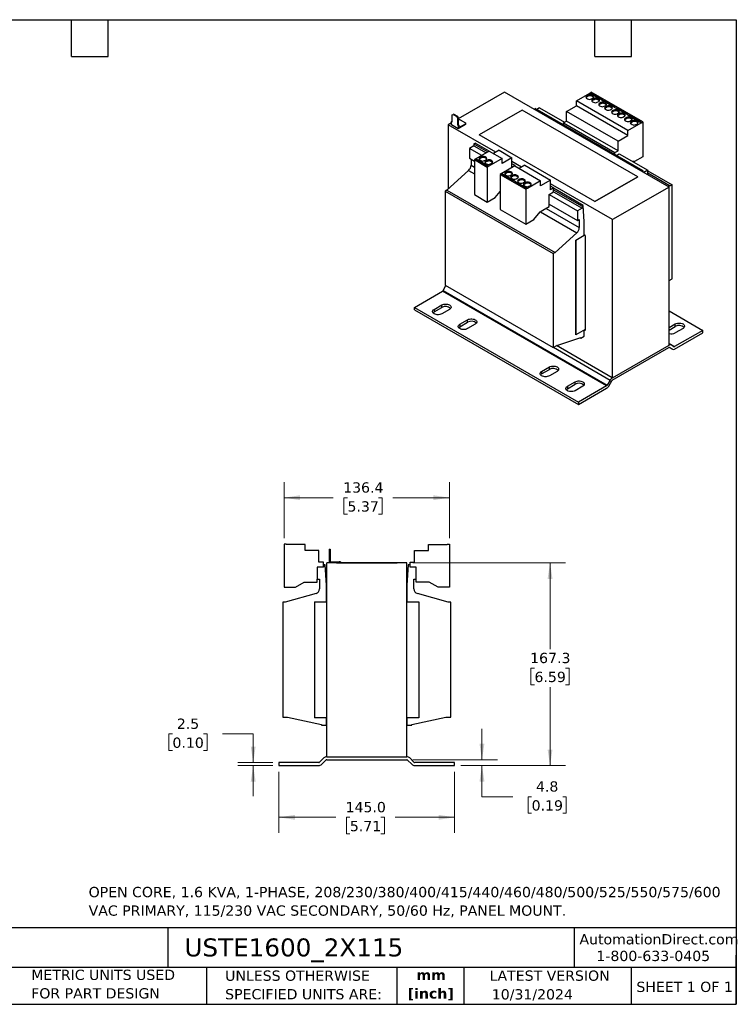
# Model space of a CAD drawing. Header units: millimetres. Extents: x 25 to 1092, y 25 to 838.
# Tile 2 of 2: x 501 to 1092, y 25 to 838. Entities that reach past the tile are written whole.
import ezdxf

# ---------------------------------------------------------------- set-up
doc = ezdxf.new("R2010")
doc.units = ezdxf.units.MM
doc.header["$LTSCALE"] = 4
doc.linetypes.add('SLD-Solid', pattern=[0])
doc.layers.add('TEXT', color=140, linetype='SLD-Solid', lineweight=25)
doc.styles.add('SLDTEXTSTYLE0', font='VERDANA.TTF')
doc.styles.add('SLDTEXTSTYLE1', font='VERDANAB.TTF')
doc.dimstyles.new('SLDDIMSTYLE0', dxfattribs={"dimtxt": 8.632031, "dimasz": 13.208, "dimexe": 0, "dimexo": 0.0625, "dimgap": 2.158008, "dimtad": 0, "dimtih": 1, "dimtoh": 1, "dimrnd": 1e-09, "dimzin": 12, "dimdsep": 46, "dimtxsty": 'SLDTEXTSTYLE0', "dimsah": 1, "dimcen": 0.09, "dimadec": 0, "dimazin": 3, "dimtfac": 1, "dimtofl": 0, "dimtmove": 0, "dimatfit": 3, "dimfxl": 0, "dimfrac": 2, "dimtolj": 1, "dimtzin": 12, "dimarcsym": 0})
doc.dimstyles.new('SLDDIMSTYLE1', dxfattribs={"dimtxt": 8.632031, "dimasz": 13.208, "dimexe": 0, "dimexo": 0.0625, "dimgap": 2.158008, "dimtad": 0, "dimtih": 1, "dimtoh": 1, "dimrnd": 1e-09, "dimzin": 12, "dimdsep": 46, "dimtxsty": 'SLDTEXTSTYLE0', "dimsah": 1, "dimcen": 0.09, "dimadec": 0, "dimazin": 3, "dimtfac": 1, "dimtmove": 0, "dimatfit": 0, "dimfxl": 0, "dimfrac": 2, "dimtolj": 1, "dimtzin": 12, "dimarcsym": 0})
doc.dimstyles.new('SLDDIMSTYLE2', dxfattribs={"dimtxt": 8.632031, "dimasz": 13.208, "dimexe": 0, "dimexo": 0.0625, "dimgap": 2.158008, "dimtad": 0, "dimtih": 1, "dimtoh": 1, "dimrnd": 1e-09, "dimzin": 4, "dimdsep": 46, "dimtxsty": 'SLDTEXTSTYLE0', "dimsah": 1, "dimcen": 0.09, "dimadec": 0, "dimazin": 1, "dimtfac": 1, "dimtofl": 0, "dimtmove": 0, "dimatfit": 3, "dimfxl": 0, "dimfrac": 2, "dimtolj": 1, "dimtzin": 12, "dimarcsym": 0})

# ---------------------------------------------------------------- blocks, each defined once
blk = doc.blocks.new('_D_2')
at = {"color": 7, "linetype": 'SLD-Solid', "lineweight": 0}
for p, q in [((626.96, 248.58), (624.06, 248.58)), ((624.06, 248.58), (624.06, 234.86)), ((652.61, 248.58), (655.51, 248.58)), ((655.51, 248.58), (655.51, 234.86)), ((668.18, 248.58), (693.58, 248.58)), ((693.58, 248.58), (693.58, 225)), ((624.06, 234.86), (626.96, 234.86)), ((655.51, 234.86), (652.61, 234.86)), ((709.69, 225), (680.88, 225)), ((709.69, 222.5), (680.88, 222.5)), ((693.58, 222.5), (693.58, 197.1))]:
    blk.add_line(p, q, dxfattribs=at)
at = {"color": 7, "linetype": 'SLD-Solid', "lineweight": 18}
for points in [[(693.58, 225), (695.61, 238.21), (691.55, 238.21)], [(693.58, 222.5), (691.55, 209.29), (695.61, 209.29)]]:
    blk.add_solid(points, dxfattribs=at)
at = {"color": 7, "linetype": 'SLD-Solid', "lineweight": 18, "char_height": 8.467, "attachment_point": 1, "style": 'SLDTEXTSTYLE0'}
for s, insert in [('2.5', (630.55, 261.27)), ('0.10', (626.96, 245.61))]:
    blk.add_mtext(s, dxfattribs=dict(at, insert=insert))
blk = doc.blocks.new('_D_3')
at = {"color": 7, "linetype": 'SLD-Solid', "lineweight": 0}
for p, q in [((714.77, 217.42), (714.77, 167.05)), ((859.77, 217.42), (859.77, 167.05)), ((714.77, 179.75), (761.67, 179.75)), ((773.37, 179.75), (770.47, 179.75)), ((770.47, 179.75), (770.47, 166.03)), ((799.02, 179.75), (801.92, 179.75)), ((801.92, 179.75), (801.92, 166.03)), ((859.77, 179.75), (810.72, 179.75)), ((770.47, 166.03), (773.37, 166.03)), ((801.92, 166.03), (799.02, 166.03))]:
    blk.add_line(p, q, dxfattribs=at)
at = {"color": 7, "linetype": 'SLD-Solid', "lineweight": 18}
for points in [[(714.77, 179.75), (727.98, 177.72), (727.98, 181.78)], [(859.77, 179.75), (846.56, 181.78), (846.56, 177.72)]]:
    blk.add_solid(points, dxfattribs=at)
at = {"color": 7, "linetype": 'SLD-Solid', "lineweight": 18, "char_height": 8.467, "attachment_point": 1, "style": 'SLDTEXTSTYLE0'}
for s, insert in [('145.0', (769.78, 192.43)), ('5.71', (773.37, 176.78))]:
    blk.add_mtext(s, dxfattribs=dict(at, insert=insert))
blk = doc.blocks.new('_D_4')
at = {"color": 7, "linetype": 'SLD-Solid', "lineweight": 0}
for p, q in [((882.34, 227.3), (882.34, 252.7)), ((825.35, 227.3), (895.04, 227.3)), ((864.85, 222.5), (895.04, 222.5)), ((882.34, 196.79), (882.34, 222.5)), ((907.74, 196.79), (882.34, 196.79)), ((923.31, 196.79), (920.41, 196.79)), ((920.41, 196.79), (920.41, 183.07)), ((948.96, 196.79), (951.86, 196.79)), ((951.86, 196.79), (951.86, 183.07)), ((920.41, 183.07), (923.31, 183.07)), ((951.86, 183.07), (948.96, 183.07))]:
    blk.add_line(p, q, dxfattribs=at)
at = {"color": 7, "linetype": 'SLD-Solid', "lineweight": 18}
for points in [[(882.34, 227.3), (884.38, 240.51), (880.31, 240.51)], [(882.34, 222.5), (880.31, 209.29), (884.38, 209.29)]]:
    blk.add_solid(points, dxfattribs=at)
at = {"color": 7, "linetype": 'SLD-Solid', "lineweight": 18, "char_height": 8.467, "attachment_point": 1, "style": 'SLDTEXTSTYLE0'}
for s, insert in [('4.8', (926.9, 209.47)), ('0.19', (923.31, 193.82))]:
    blk.add_mtext(s, dxfattribs=dict(at, insert=insert))
blk = doc.blocks.new('_D_5')
at = {"color": 7, "linetype": 'SLD-Solid', "lineweight": 0}
for p, q in [((825.35, 389.8), (951.22, 389.8)), ((938.52, 389.8), (938.52, 318.52)), ((925.69, 302.86), (922.79, 302.86)), ((922.79, 302.86), (922.79, 289.15)), ((951.34, 302.86), (954.24, 302.86)), ((954.24, 302.86), (954.24, 289.15)), ((922.79, 289.15), (925.69, 289.15)), ((938.52, 222.5), (938.52, 287.21)), ((954.24, 289.15), (951.34, 289.15)), ((864.85, 222.5), (951.22, 222.5))]:
    blk.add_line(p, q, dxfattribs=at)
at = {"color": 7, "linetype": 'SLD-Solid', "lineweight": 18}
for points in [[(938.52, 389.8), (936.49, 376.59), (940.55, 376.59)], [(938.52, 222.5), (940.55, 235.71), (936.49, 235.71)]]:
    blk.add_solid(points, dxfattribs=at)
at = {"color": 7, "linetype": 'SLD-Solid', "lineweight": 18, "char_height": 8.467, "attachment_point": 1, "style": 'SLDTEXTSTYLE0'}
for s, insert in [('167.3', (922.1, 315.55)), ('6.59', (925.69, 299.9))]:
    blk.add_mtext(s, dxfattribs=dict(at, insert=insert))
blk = doc.blocks.new('_D_6')
at = {"color": 7, "linetype": 'SLD-Solid', "lineweight": 0}
for p, q in [((719.07, 410.2), (719.07, 456.3)), ((855.47, 410.2), (855.47, 456.3)), ((719.07, 443.6), (759.7, 443.6)), ((771.4, 443.6), (768.5, 443.6)), ((768.5, 443.6), (768.5, 429.88)), ((797.05, 443.6), (799.95, 443.6)), ((799.95, 443.6), (799.95, 429.88)), ((855.47, 443.6), (808.75, 443.6)), ((768.5, 429.88), (771.4, 429.88)), ((799.95, 429.88), (797.05, 429.88))]:
    blk.add_line(p, q, dxfattribs=at)
at = {"color": 7, "linetype": 'SLD-Solid', "lineweight": 18}
for points in [[(719.07, 443.6), (732.28, 441.57), (732.28, 445.64)], [(855.47, 443.6), (842.26, 445.64), (842.26, 441.57)]]:
    blk.add_solid(points, dxfattribs=at)
at = {"color": 7, "linetype": 'SLD-Solid', "lineweight": 18, "char_height": 8.467, "attachment_point": 1, "style": 'SLDTEXTSTYLE0'}
for s, insert in [('136.4', (767.81, 456.29)), ('5.37', (771.4, 440.64))]:
    blk.add_mtext(s, dxfattribs=dict(at, insert=insert))

msp = doc.modelspace()

# ---------------------------------------------------------------- linework, layer by layer
for p, q in [((900.991, 778.443), (862.772, 756.379)), ((1036.756, 700.068), (900.991, 778.443)), ((960.318, 771.3), (971.278, 777.628)), ((969.934, 775.831), (968.661, 775.097)), ((968.661, 775.097), (968.661, 774.199)), ((969.934, 774.933), (968.661, 774.199)), ((968.661, 773.301), (969.51, 772.811)), ((969.934, 775.831), (969.934, 774.933)), ((971.278, 777.644), (972.55, 778.379)), ((971.278, 777.644), (971.773, 777.358)), ((971.278, 777.628), (971.278, 777.644)), ((971.278, 777.628), (971.773, 777.342)), ((972.338, 777.685), (971.773, 777.358)), ((971.773, 777.358), (971.773, 777.342)), ((971.773, 777.342), (981.389, 771.79)), ((981.955, 772.133), (972.338, 777.685)), ((972.338, 777.015), (972.338, 777.685)), ((1014.977, 753.886), (972.55, 778.379)), ((972.621, 772.811), (973.894, 773.546)), ((973.894, 775.342), (973.045, 775.831)), ((973.045, 775.831), (973.045, 774.933)), ((973.894, 774.443), (973.045, 774.933)), ((974.813, 773.015), (973.54, 772.28)), ((973.54, 772.28), (973.54, 771.382)), ((973.894, 775.342), (973.894, 774.443)), ((974.813, 773.015), (974.813, 772.117)), ((978.773, 772.525), (977.924, 773.015)), ((977.924, 772.117), (977.924, 773.015)), ((978.773, 772.525), (978.773, 771.627)), ((925.317, 764.4), (926.164, 764.889)), ((1015.401, 713.374), (926.164, 764.889)), ((929.841, 765.379), (927.579, 764.073)), ((929.841, 765.379), (950.418, 753.5)), ((952.186, 762.523), (960.318, 767.218)), ((960.318, 767.218), (960.318, 771.3)), ((1002.744, 746.808), (960.318, 771.3)), ((1002.744, 742.725), (960.318, 767.218)), ((974.813, 772.117), (973.54, 771.382)), ((973.54, 770.484), (974.389, 769.994)), ((977.5, 769.994), (978.773, 770.729)), ((978.773, 771.627), (977.924, 772.117)), ((980.541, 769.708), (979.268, 768.974)), ((979.268, 768.974), (979.268, 768.075)), ((980.541, 768.81), (979.268, 768.075)), ((979.268, 767.178), (980.116, 766.688)), ((980.541, 769.708), (980.541, 768.81)), ((981.389, 771.807), (981.955, 772.133)), ((981.389, 771.807), (982.379, 771.235)), ((981.389, 771.79), (981.389, 771.807)), ((981.389, 771.79), (982.379, 771.219)), ((982.945, 771.562), (982.379, 771.235)), ((982.379, 771.235), (982.379, 771.219)), ((982.379, 771.219), (991.996, 765.667)), ((992.562, 766.01), (982.945, 771.562)), ((982.945, 770.892), (982.945, 771.562)), ((983.228, 766.688), (984.501, 767.422)), ((984.501, 769.219), (983.652, 769.708)), ((983.652, 769.708), (983.652, 768.81)), ((984.501, 768.32), (983.652, 768.81)), ((985.42, 766.892), (984.147, 766.157)), ((984.147, 766.157), (984.147, 765.259)), ((985.42, 765.994), (984.147, 765.259)), ((984.147, 764.361), (984.996, 763.871)), ((984.501, 769.219), (984.501, 768.32)), ((985.42, 766.892), (985.42, 765.994)), ((988.107, 763.871), (989.38, 764.606)), ((989.38, 766.402), (988.531, 766.892)), ((988.531, 765.994), (988.531, 766.892)), ((989.38, 765.504), (988.531, 765.994)), ((989.38, 766.402), (989.38, 765.504)), ((991.996, 765.684), (992.562, 766.01)), ((991.996, 765.684), (992.986, 765.112)), ((991.996, 765.667), (991.996, 765.684)), ((991.996, 765.667), (992.986, 765.096)), ((993.552, 765.439), (992.986, 765.112)), ((992.986, 765.112), (992.986, 765.096)), ((992.986, 765.096), (1002.602, 759.544)), ((1003.168, 759.887), (993.552, 765.439)), ((993.552, 764.769), (993.552, 765.439)), ((857.752, 759.565), (858.459, 759.973)), ((857.752, 753.849), (857.752, 759.565)), ((859.024, 760.3), (858.459, 759.973)), ((858.459, 759.973), (861.499, 758.218)), ((859.024, 760.3), (862.065, 758.544)), ((861.499, 758.218), (862.065, 758.544)), ((861.499, 758.218), (862.206, 756.993)), ((862.065, 758.544), (862.772, 757.32)), ((862.772, 757.32), (862.206, 756.993)), ((862.206, 756.993), (862.206, 751.277)), ((862.772, 757.32), (862.772, 751.604)), ((915.506, 763.576), (880.15, 743.166)), ((1010.965, 708.468), (915.506, 763.576)), ((952.186, 754.521), (952.186, 762.523)), ((994.612, 738.031), (952.186, 762.523)), ((991.147, 763.585), (989.875, 762.851)), ((989.875, 762.851), (989.875, 761.952)), ((991.147, 762.687), (989.875, 761.952)), ((989.875, 761.054), (990.723, 760.565)), ((991.147, 763.585), (991.147, 762.687)), ((993.834, 760.565), (995.107, 761.299)), ((995.107, 763.096), (994.259, 763.585)), ((994.259, 763.585), (994.259, 762.687)), ((995.107, 762.197), (994.259, 762.687)), ((996.026, 760.769), (994.754, 760.034)), ((994.754, 760.034), (994.754, 759.136)), ((996.026, 759.871), (994.754, 759.136)), ((994.754, 758.238), (995.602, 757.748)), ((995.107, 763.096), (995.107, 762.197)), ((996.026, 760.769), (996.026, 759.871)), ((998.713, 757.748), (999.986, 758.483)), ((999.986, 760.279), (999.138, 760.769)), ((999.138, 759.871), (999.138, 760.769)), ((999.986, 759.381), (999.138, 759.871)), ((999.986, 760.279), (999.986, 759.381)), ((1001.754, 757.462), (1000.481, 756.728)), ((1000.481, 756.728), (1000.481, 755.829)), ((1001.754, 756.564), (1000.481, 755.829)), ((1001.754, 757.462), (1001.754, 756.564)), ((1002.602, 759.56), (1003.168, 759.887)), ((1002.602, 759.56), (1003.592, 758.989)), ((1002.602, 759.544), (1002.602, 759.56)), ((1002.602, 759.544), (1003.592, 758.973)), ((1004.158, 759.316), (1003.592, 758.989)), ((1003.592, 758.989), (1003.592, 758.973)), ((1003.592, 758.973), (1013.209, 753.421)), ((1004.158, 758.646), (1004.158, 759.316)), ((1013.775, 753.764), (1004.158, 759.316)), ((1005.714, 756.972), (1004.865, 757.462)), ((1004.865, 757.462), (1004.865, 756.564)), ((1005.714, 756.074), (1004.865, 756.564)), ((1005.714, 756.972), (1005.714, 756.074)), ((857.151, 753.134), (854.322, 751.501)), ((854.322, 751.501), (854.322, 698.403)), ((893.708, 728.765), (854.322, 751.501)), ((857.151, 754.196), (857.716, 754.522)), ((857.151, 751.501), (857.151, 754.196)), ((857.151, 754.196), (857.752, 753.849)), ((862.807, 748.236), (857.151, 751.501)), ((857.716, 754.522), (857.752, 754.502)), ((862.206, 751.277), (862.772, 751.604)), ((862.206, 751.277), (862.807, 750.93)), ((862.772, 755.4), (863.02, 755.543)), ((862.772, 751.604), (863.373, 751.257)), ((868.676, 751.624), (862.807, 748.236)), ((862.807, 750.93), (863.373, 751.257)), ((862.807, 750.93), (862.807, 748.236)), ((864.434, 755.543), (863.02, 755.543)), ((863.373, 749.215), (868.676, 752.277)), ((863.373, 751.257), (863.373, 749.215)), ((864.434, 755.543), (868.676, 753.093)), ((868.676, 753.093), (868.676, 752.277)), ((868.676, 752.277), (868.676, 751.624)), ((949.605, 753.031), (952.186, 754.521)), ((949.627, 751.344), (949.605, 753.031)), ((949.605, 753.031), (992.031, 728.539)), ((994.612, 730.029), (952.186, 754.521)), ((1000.481, 754.931), (1001.33, 754.442)), ((1002.744, 746.808), (1013.704, 753.135)), ((1004.441, 754.442), (1005.714, 755.176)), ((1006.633, 754.646), (1005.36, 753.911)), ((1005.36, 753.911), (1005.36, 753.013)), ((1006.633, 753.747), (1005.36, 753.013)), ((1005.36, 752.115), (1006.209, 751.625)), ((1006.633, 754.646), (1006.633, 753.747)), ((1009.32, 751.625), (1010.593, 752.36)), ((1010.593, 754.156), (1009.744, 754.646)), ((1009.744, 753.747), (1009.744, 754.646)), ((1010.593, 753.258), (1009.744, 753.747)), ((1010.593, 754.156), (1010.593, 753.258)), ((1013.209, 753.437), (1013.775, 753.764)), ((1013.209, 753.437), (1013.704, 753.152)), ((1013.209, 753.421), (1013.209, 753.437)), ((1013.209, 753.421), (1013.704, 753.135)), ((1013.704, 753.152), (1014.977, 753.886)), ((1013.704, 753.135), (1013.704, 753.152)), ((1014.977, 753.886), (1014.977, 724.981)), ((975.61, 688.058), (880.15, 743.166)), ((880.15, 743.166), (880.15, 743.122)), ((975.61, 688.015), (880.15, 743.122)), ((994.612, 738.031), (1002.744, 742.725)), ((1002.744, 742.725), (1002.744, 746.808)), ((875.677, 734.111), (872, 731.988)), ((882.109, 726.152), (872, 731.988)), ((872, 731.988), (872, 723.822)), ((875.677, 735.744), (876.737, 736.356)), ((875.677, 735.744), (887.201, 729.091)), ((875.677, 735.744), (875.677, 734.111)), ((875.677, 734.111), (885.786, 728.274)), ((888.261, 729.703), (876.737, 736.356)), ((994.612, 730.029), (994.612, 738.031)), ((872, 723.822), (876.101, 721.455)), ((877.374, 723.434), (876.101, 722.7)), ((877.869, 723.149), (877.374, 723.434)), ((888.334, 729.745), (877.388, 723.426)), ((881.758, 724.928), (880.485, 724.194)), ((880.485, 724.194), (880.485, 723.295)), ((881.758, 724.03), (880.485, 723.295)), ((881.758, 724.928), (881.758, 724.03)), ((885.718, 724.439), (884.869, 724.928)), ((884.869, 724.928), (884.869, 724.03)), ((885.718, 723.54), (884.869, 724.03)), ((885.718, 724.439), (885.718, 723.54)), ((898.941, 723.622), (887.98, 717.295)), ((888.334, 729.745), (898.941, 723.622)), ((896.466, 730.357), (891.87, 727.704)), ((896.466, 730.357), (907.072, 724.234)), ((907.072, 724.234), (898.941, 719.539)), ((898.941, 719.539), (898.941, 723.622)), ((907.072, 716.232), (907.072, 724.234)), ((992.031, 728.539), (994.612, 730.029)), ((992.054, 726.852), (992.031, 728.539)), ((993.41, 726.069), (995.673, 727.375)), ((995.673, 727.375), (1019.078, 713.864)), ((1014.977, 724.981), (1008.33, 721.144)), ((873.414, 723.006), (873.414, 718.107)), ((873.414, 718.107), (876.101, 716.555)), ((876.101, 722.7), (876.101, 693.794)), ((876.101, 722.7), (886.708, 716.577)), ((877.869, 723.149), (877.303, 722.822)), ((877.303, 722.822), (886.92, 717.271)), ((877.869, 723.132), (877.869, 723.149)), ((887.471, 717.589), (877.869, 723.132)), ((877.869, 722.496), (877.869, 723.132)), ((880.485, 722.398), (881.334, 721.908)), ((884.445, 721.908), (885.718, 722.642)), ((886.637, 722.112), (885.364, 721.377)), ((885.364, 720.479), (885.364, 721.377)), ((886.637, 721.214), (885.364, 720.479)), ((885.364, 719.581), (886.213, 719.091)), ((886.637, 722.112), (886.637, 721.214)), ((887.98, 717.311), (886.708, 716.577)), ((886.708, 716.577), (886.708, 687.671)), ((886.92, 717.271), (887.486, 717.597)), ((887.98, 717.311), (887.486, 717.597)), ((887.98, 717.295), (887.98, 717.311)), ((889.324, 719.091), (890.597, 719.826)), ((890.597, 721.622), (889.748, 722.112)), ((889.748, 722.112), (889.748, 721.214)), ((890.597, 720.724), (889.748, 721.214)), ((890.597, 721.622), (890.597, 720.724)), ((909.547, 717.499), (898.601, 711.18)), ((914.921, 716.518), (907.072, 721.049)), ((909.653, 717.722), (907.072, 719.212)), ((909.653, 717.722), (907.072, 716.232)), ((909.547, 717.499), (930.76, 705.253)), ((909.65, 717.44), (909.653, 717.722)), ((917.679, 718.111), (913.083, 715.458)), ((917.679, 718.111), (938.892, 705.865)), ((1008.33, 721.144), (1006.126, 721.341)), ((871.355, 713.796), (853.403, 697.572)), ((871.355, 713.796), (876.101, 711.056)), ((898.587, 711.188), (897.314, 710.454)), ((897.314, 710.454), (918.527, 698.207)), ((897.314, 710.454), (897.314, 681.548)), ((899.082, 710.903), (898.516, 710.576)), ((898.516, 710.576), (908.133, 705.024)), ((899.082, 710.903), (898.587, 711.188)), ((899.082, 710.886), (899.082, 710.903)), ((908.685, 705.343), (899.082, 710.886)), ((899.082, 710.249), (899.082, 710.886)), ((902.971, 712.682), (901.698, 711.948)), ((901.698, 711.948), (901.698, 711.049)), ((902.971, 711.784), (901.698, 711.049)), ((901.698, 710.151), (902.547, 709.662)), ((902.971, 712.682), (902.971, 711.784)), ((905.658, 709.662), (906.931, 710.396)), ((906.931, 712.192), (906.082, 712.682)), ((906.082, 712.682), (906.082, 711.784)), ((906.931, 711.294), (906.082, 711.784)), ((907.85, 709.866), (906.577, 709.131)), ((906.577, 708.233), (906.577, 709.131)), ((907.85, 708.968), (906.577, 708.233)), ((906.577, 707.335), (907.426, 706.845)), ((906.931, 712.192), (906.931, 711.294)), ((907.85, 709.866), (907.85, 708.968)), ((910.537, 706.845), (911.81, 707.58)), ((911.81, 709.376), (910.961, 709.866)), ((910.961, 709.866), (910.961, 708.968)), ((911.81, 708.478), (910.961, 708.968)), ((911.81, 709.376), (911.81, 708.478)), ((975.61, 688.058), (1010.965, 708.468)), ((1010.965, 708.425), (975.61, 688.015)), ((1010.965, 708.468), (1010.965, 708.425)), ((1015.401, 713.374), (1014.553, 712.885)), ((1015.401, 712.395), (1015.401, 713.374)), ((1019.078, 713.864), (1015.968, 712.068)), ((1019.078, 710.273), (1019.078, 713.864)), ((1019.078, 713.37), (1039.16, 701.777)), ((1019.078, 711.655), (1037.675, 700.92)), ((908.133, 705.024), (908.699, 705.351)), ((909.689, 704.779), (908.699, 705.351)), ((909.689, 704.779), (909.123, 704.453)), ((909.123, 704.453), (918.74, 698.901)), ((909.689, 704.763), (909.689, 704.779)), ((919.291, 699.22), (909.689, 704.763)), ((909.689, 704.126), (909.689, 704.763)), ((913.578, 706.559), (912.305, 705.824)), ((912.305, 705.824), (912.305, 704.926)), ((913.578, 705.661), (912.305, 704.926)), ((912.305, 704.028), (913.153, 703.539)), ((913.578, 706.559), (913.578, 705.661)), ((916.265, 703.539), (917.538, 704.273)), ((917.538, 706.069), (916.689, 706.559)), ((916.689, 706.559), (916.689, 705.661)), ((917.538, 705.171), (916.689, 705.661)), ((918.457, 703.743), (917.184, 703.008)), ((917.184, 702.11), (917.184, 703.008)), ((918.457, 702.844), (917.184, 702.11)), ((917.184, 701.212), (918.033, 700.722)), ((917.538, 706.069), (917.538, 705.171)), ((918.457, 703.743), (918.457, 702.844)), ((918.74, 698.901), (919.305, 699.228)), ((919.8, 698.942), (919.305, 699.228)), ((930.76, 705.253), (919.8, 698.926)), ((921.144, 700.722), (922.417, 701.457)), ((922.417, 703.253), (921.568, 703.743)), ((921.568, 703.743), (921.568, 702.844)), ((922.417, 702.355), (921.568, 702.844)), ((922.417, 703.253), (922.417, 702.355)), ((938.892, 705.865), (930.76, 701.17)), ((930.76, 701.17), (930.76, 705.253)), ((938.892, 697.863), (938.892, 705.865)), ((990.087, 673.126), (938.892, 702.68)), ((941.473, 699.352), (938.892, 700.842)), ((941.473, 699.352), (938.892, 697.863)), ((941.43, 696.061), (941.473, 699.352)), ((1036.756, 700.068), (990.087, 673.126)), ((1037.675, 700.92), (1036.005, 700.501)), ((1036.756, 569.42), (1036.756, 700.068)), ((1039.16, 701.777), (1037.675, 700.92)), ((1039.16, 624.206), (1039.16, 701.777)), ((853.403, 697.572), (851.918, 696.715)), ((851.918, 696.715), (941.155, 645.2)), ((851.918, 696.715), (851.918, 619.144)), ((853.403, 697.572), (942.64, 646.057)), ((876.101, 693.794), (886.708, 687.671)), ((886.708, 687.671), (893.355, 691.508)), ((893.355, 691.508), (897.314, 696.434)), ((919.8, 698.942), (918.527, 698.207)), ((918.527, 698.207), (918.527, 669.302)), ((919.8, 698.926), (919.8, 698.942)), ((937.832, 693.984), (941.43, 696.061)), ((937.832, 685.819), (937.832, 693.984)), ((937.832, 693.984), (961.237, 680.473)), ((941.431, 696.151), (964.914, 682.595)), ((941.452, 697.772), (964.914, 684.228)), ((965.974, 684.841), (941.468, 698.988)), ((932.623, 680.852), (937.832, 683.859)), ((937.832, 683.859), (937.832, 685.819)), ((937.832, 685.819), (961.237, 672.307)), ((965.974, 684.841), (964.914, 684.228)), ((964.914, 684.228), (964.914, 682.595)), ((966.681, 671.368), (965.974, 684.841)), ((975.61, 688.015), (975.61, 688.058)), ((897.314, 681.548), (918.527, 669.302)), ((925.175, 673.139), (930.319, 679.538)), ((930.319, 679.538), (932.613, 680.863)), ((930.508, 679.648), (960.592, 662.281)), ((932.609, 680.86), (932.623, 680.852)), ((932.613, 680.863), (932.623, 680.852)), ((935.285, 682.389), (962.651, 666.591)), ((964.914, 682.595), (961.237, 680.473)), ((961.237, 680.473), (961.237, 672.307)), ((918.527, 669.302), (925.175, 673.139)), ((961.237, 672.307), (962.651, 673.124)), ((962.651, 673.124), (962.651, 666.591)), ((966.681, 660.242), (966.681, 671.368)), ((990.087, 542.479), (990.087, 673.126)), ((960.592, 662.281), (942.64, 646.057)), ((959.752, 656.242), (966.681, 660.242)), ((959.84, 656.191), (967, 660.324)), ((967.459, 660.059), (966.681, 660.508)), ((967.459, 660.059), (967.459, 581.671)), ((959.752, 578.058), (959.752, 656.242)), ((959.752, 656.242), (959.84, 656.191)), ((959.84, 656.191), (959.84, 578.007)), ((942.64, 646.057), (941.155, 645.2)), ((941.155, 645.2), (941.155, 567.628)), ((850.287, 614.64), (852.645, 618.724)), ((851.918, 619.144), (941.155, 567.628)), ((1036.756, 622.818), (1039.16, 624.206)), ((826.568, 600.708), (849.787, 614.112)), ((985.198, 535.941), (849.787, 614.112)), ((850.287, 614.64), (985.698, 536.469)), ((842.832, 599.076), (849.196, 602.749)), ((849.196, 600.708), (849.196, 602.749)), ((826.568, 598.667), (826.568, 600.708)), ((826.568, 600.708), (961.979, 522.537)), ((826.568, 598.667), (961.979, 520.496)), ((842.832, 597.034), (849.196, 600.708)), ((842.832, 599.076), (842.832, 597.034)), ((855.56, 599.076), (849.196, 595.402)), ((1036.756, 597.749), (1064.51, 581.727)), ((864.045, 586.83), (870.409, 590.503)), ((864.045, 584.788), (870.409, 588.462)), ((864.045, 586.83), (864.045, 584.788)), ((870.409, 588.462), (870.409, 590.503)), ((876.773, 586.83), (870.409, 583.156)), ((1036.756, 584.074), (1041.882, 587.034)), ((1041.882, 584.992), (1041.882, 587.034)), ((959.84, 578.007), (959.752, 578.058)), ((967.459, 582.405), (959.84, 578.007)), ((966.681, 577.057), (966.681, 581.956)), ((967.459, 581.671), (966.823, 582.038)), ((1036.756, 582.033), (1041.882, 584.992)), ((1064.51, 581.727), (1041.291, 568.323)), ((1041.291, 566.282), (1064.51, 579.686)), ((1048.246, 583.36), (1041.882, 579.686)), ((1064.51, 579.686), (1064.51, 581.727)), ((941.155, 567.628), (943.983, 569.261)), ((989.91, 542.581), (943.838, 569.177)), ((943.983, 569.261), (963.853, 575.833)), ((963.403, 575.684), (963.853, 575.424)), ((963.853, 575.424), (966.681, 577.057)), ((963.853, 575.833), (963.853, 575.424)), ((990.087, 542.479), (1036.756, 569.42)), ((1036.756, 570.941), (1041.291, 568.323)), ((1036.756, 570.604), (1038.329, 569.695)), ((1040.791, 568.274), (1038.329, 569.695)), ((941.363, 567.749), (988.16, 540.734)), ((989.91, 540.539), (1036.579, 567.481)), ((1039.541, 566.109), (1037.065, 567.538)), ((1037.079, 567.53), (1039.541, 566.109)), ((931.574, 547.846), (937.938, 551.52)), ((931.574, 545.805), (937.938, 549.479)), ((931.574, 547.846), (931.574, 545.805)), ((937.938, 549.479), (937.938, 551.52)), ((944.302, 547.846), (937.938, 544.172)), ((952.787, 535.6), (959.151, 539.274)), ((952.787, 533.559), (959.151, 537.232)), ((959.151, 537.232), (959.151, 539.274)), ((988.16, 540.734), (985.698, 536.469)), ((986.948, 535.747), (989.41, 540.012)), ((989.91, 542.581), (990.087, 542.479)), ((952.787, 535.6), (952.787, 533.559)), ((965.515, 535.6), (959.151, 531.926)), ((985.198, 535.941), (961.979, 522.537)), ((961.979, 520.496), (985.198, 533.9)), ((961.979, 522.537), (961.979, 520.496)), ((719.067, 405.12), (719.067, 369.72)), ((720.867, 405.12), (719.067, 405.12)), ((720.867, 405.1), (720.867, 405.12)), ((736.367, 405.1), (720.867, 405.1)), ((736.367, 400.1), (736.367, 405.1)), ((747.867, 400.1), (736.367, 400.1)), ((747.867, 390.3), (747.867, 400.1)), ((756.267, 401.101), (757.067, 401.101)), ((756.267, 401.101), (756.267, 400.101)), ((757.067, 400.101), (756.267, 400.101)), ((756.267, 400.101), (756.267, 393.101)), ((757.067, 401.101), (757.067, 400.101)), ((757.067, 400.101), (757.067, 393.101)), ((826.667, 390.3), (826.667, 400.1)), ((826.667, 400.1), (838.167, 400.1)), ((838.167, 400.1), (838.167, 405.1)), ((838.167, 405.1), (853.667, 405.1)), ((853.667, 405.12), (855.467, 405.12)), ((853.667, 405.1), (853.667, 405.12)), ((855.467, 405.12), (855.467, 369.72)), ((751.517, 390.3), (747.867, 390.3)), ((751.456, 386.3), (751.517, 390.3)), ((756.267, 393.101), (756.267, 389.801)), ((756.267, 393.101), (757.067, 393.101)), ((757.067, 393.101), (757.067, 390.601)), ((757.067, 390.601), (764.567, 390.601)), ((764.567, 390.601), (764.567, 389.854)), ((765.567, 390.601), (764.567, 390.601)), ((765.567, 390.601), (765.567, 389.854)), ((823.079, 386.3), (823.017, 390.3)), ((823.017, 390.3), (826.667, 390.3)), ((746.367, 386.3), (746.367, 376.3)), ((751.567, 386.3), (746.367, 386.3)), ((751.567, 388.3), (751.567, 386.3)), ((753.067, 388.3), (751.567, 388.3)), ((754.067, 371.3), (753.067, 388.3)), ((754.267, 229.8), (754.267, 389.801)), ((820.267, 389.801), (754.267, 389.801)), ((762.267, 389.801), (762.267, 389.854)), ((762.267, 389.854), (812.267, 389.854)), ((812.267, 389.854), (812.267, 389.801)), ((820.267, 229.8), (820.267, 389.801)), ((821.467, 388.3), (820.467, 371.3)), ((822.967, 388.3), (821.467, 388.3)), ((822.967, 386.3), (822.967, 388.3)), ((828.167, 386.3), (822.967, 386.3)), ((828.167, 376.3), (828.167, 386.3)), ((728.468, 369.72), (735.742, 373.92)), ((735.742, 373.92), (738.987, 373.92)), ((738.987, 373.92), (739.001, 373.9)), ((739.001, 373.9), (746.367, 373.9)), ((746.367, 376.3), (748.367, 376.3)), ((746.367, 373.9), (746.367, 376.3)), ((748.367, 376.3), (748.367, 368.3)), ((826.167, 376.3), (828.167, 376.3)), ((826.167, 368.3), (826.167, 376.3)), ((828.167, 373.9), (828.167, 376.3)), ((835.534, 373.9), (828.167, 373.9)), ((835.534, 373.9), (835.548, 373.92)), ((838.792, 373.92), (835.548, 373.92)), ((846.067, 369.72), (838.792, 373.92)), ((719.067, 369.72), (728.468, 369.72)), ((754.067, 357.675), (754.067, 371.3)), ((820.467, 371.3), (820.467, 357.675)), ((855.467, 369.72), (846.067, 369.72)), ((745.455, 364.477), (720.067, 357.3)), ((744.267, 357.675), (754.267, 357.675)), ((744.267, 357.675), (744.267, 261.925)), ((820.267, 357.675), (830.267, 357.675)), ((854.467, 357.3), (829.079, 364.477)), ((830.267, 357.675), (830.267, 261.925)), ((717.967, 357.3), (717.967, 262.3)), ((720.067, 357.3), (717.967, 357.3)), ((856.567, 357.3), (854.467, 357.3)), ((856.567, 262.3), (856.567, 357.3)), ((717.967, 262.3), (721.967, 262.3)), ((721.967, 262.3), (750.067, 256.3)), ((754.267, 261.925), (744.267, 261.925)), ((754.067, 255.8), (754.067, 261.925)), ((830.267, 261.925), (820.267, 261.925)), ((820.467, 261.925), (820.467, 255.8)), ((824.467, 256.3), (852.567, 262.3)), ((852.567, 262.3), (856.567, 262.3)), ((750.067, 256.3), (750.067, 255.8)), ((750.067, 255.8), (754.067, 255.8)), ((820.467, 255.8), (824.467, 255.8)), ((824.467, 255.8), (824.467, 256.3)), ((751.792, 228.775), (748.31, 225.293)), ((754.267, 229.8), (820.267, 229.8)), ((826.224, 225.293), (822.742, 228.775)), ((714.767, 225), (714.767, 222.5)), ((747.603, 225), (714.767, 225)), ((714.767, 222.5), (747.603, 222.5)), ((750.078, 223.525), (753.56, 227.007)), ((754.267, 227.3), (820.267, 227.3)), ((820.974, 227.007), (824.456, 223.525)), ((859.767, 225), (826.931, 225)), ((826.931, 222.5), (859.767, 222.5)), ((859.767, 222.5), (859.767, 225))]:
    msp.add_line(p, q)
at = {"flags": 128}
for points in [[(849.196, 602.749), (849.984, 603.112), (850.891, 603.365), (851.874, 603.494), (852.881, 603.494), (853.864, 603.365), (854.772, 603.112), (855.56, 602.749), (856.188, 602.295), (856.625, 601.771), (856.849, 601.203), (856.849, 600.622), (856.625, 600.055), (856.188, 599.53), (855.56, 599.076)], [(849.196, 595.402), (848.408, 595.039), (847.5, 594.787), (846.518, 594.657), (845.51, 594.657), (844.527, 594.787), (843.62, 595.039), (842.832, 595.402), (842.203, 595.857), (841.766, 596.381), (841.542, 596.948), (841.542, 597.53), (841.766, 598.097), (842.203, 598.621), (842.832, 599.076)], [(841.876, 596.218), (842.203, 596.579), (842.832, 597.034)], [(870.409, 583.156), (869.621, 582.793), (868.713, 582.541), (867.731, 582.411), (866.723, 582.411), (865.741, 582.541), (864.833, 582.793), (864.045, 583.156), (863.417, 583.61), (862.979, 584.135), (862.755, 584.702), (862.755, 585.283), (862.979, 585.851), (863.417, 586.375), (864.045, 586.83)], [(870.409, 590.503), (871.197, 590.866), (872.105, 591.118), (873.087, 591.248), (874.095, 591.248), (875.077, 591.118), (875.985, 590.866), (876.773, 590.503), (877.401, 590.049), (877.838, 589.524), (878.063, 588.957), (878.063, 588.376), (877.838, 587.808), (877.401, 587.284), (876.773, 586.83)], [(1041.882, 587.034), (1042.67, 587.396), (1043.578, 587.649), (1044.56, 587.778), (1045.568, 587.778), (1046.551, 587.649), (1047.458, 587.396), (1048.246, 587.034), (1048.875, 586.579), (1049.312, 586.055), (1049.536, 585.488), (1049.536, 584.906), (1049.312, 584.339), (1048.875, 583.815), (1048.246, 583.36)], [(863.089, 583.972), (863.417, 584.333), (864.045, 584.788)], [(937.938, 544.172), (937.15, 543.809), (936.242, 543.557), (935.259, 543.428), (934.252, 543.428), (933.269, 543.557), (932.361, 543.809), (931.574, 544.172), (930.945, 544.627), (930.508, 545.151), (930.284, 545.718), (930.284, 546.3), (930.508, 546.867), (930.945, 547.391), (931.574, 547.846)], [(930.617, 544.988), (930.945, 545.35), (931.574, 545.805)], [(937.938, 551.52), (938.725, 551.883), (939.633, 552.135), (940.616, 552.264), (941.623, 552.264), (942.606, 552.135), (943.514, 551.883), (944.302, 551.52), (944.93, 551.065), (945.367, 550.541), (945.591, 549.974), (945.591, 549.392), (945.367, 548.825), (944.93, 548.301), (944.302, 547.846)], [(959.151, 539.274), (959.939, 539.636), (960.847, 539.889), (961.829, 540.018), (962.837, 540.018), (963.819, 539.889), (964.727, 539.636), (965.515, 539.274), (966.143, 538.819), (966.58, 538.295), (966.804, 537.728), (966.804, 537.146), (966.58, 536.579), (966.143, 536.055), (965.515, 535.6)], [(959.151, 531.926), (958.363, 531.563), (957.455, 531.311), (956.473, 531.182), (955.465, 531.182), (954.483, 531.311), (953.575, 531.563), (952.787, 531.926), (952.159, 532.381), (951.721, 532.905), (951.497, 533.472), (951.497, 534.054), (951.721, 534.621), (952.159, 535.145), (952.787, 535.6)], [(951.831, 532.742), (952.159, 533.104), (952.787, 533.559)]]:
    msp.add_lwpolyline(points, dxfattribs=at)
for centre, radius, start, end in [((969.002, 774.199), 0.961, 110.783421, 249.216579), ((969.317, 772.959), 1.402, 117.892912, 145.695301), ((971.066, 775.813), 3.381, 242.609672, 297.390328), ((971.49, 772.829), 3.381, 62.609672, 117.390328), ((971.49, 771.931), 3.381, 62.609672, 117.390328), ((973.881, 771.382), 0.961, 110.783421, 249.216579), ((973.553, 774.444), 0.961, 290.783421, 69.216579), ((973.238, 773.204), 1.402, 34.304699, 62.107088), ((976.369, 770.012), 3.381, 62.609672, 117.390328), ((976.369, 769.114), 3.381, 62.609672, 117.390328), ((978.432, 771.627), 0.961, 290.783421, 69.216579), ((974.196, 770.143), 1.402, 117.892912, 145.695301), ((975.945, 772.997), 3.381, 242.609672, 297.390328), ((979.609, 768.076), 0.961, 110.783421, 249.216579), ((979.924, 766.836), 1.402, 117.892912, 145.695301), ((978.117, 770.388), 1.402, 34.304699, 62.107088), ((981.672, 769.69), 3.381, 242.609672, 297.390328), ((982.096, 766.706), 3.381, 62.609672, 117.390328), ((982.096, 765.808), 3.381, 62.609672, 117.390328), ((984.488, 765.259), 0.961, 110.783421, 249.216579), ((984.803, 764.02), 1.402, 117.892912, 145.695301), ((984.16, 768.321), 0.961, 290.783421, 69.216579), ((983.845, 767.081), 1.402, 34.304699, 62.107088), ((986.975, 763.889), 3.381, 62.609672, 117.390328), ((986.975, 762.991), 3.381, 62.609672, 117.390328), ((989.039, 765.504), 0.961, 290.783421, 69.216579), ((988.724, 764.265), 1.402, 34.304699, 62.107088), ((986.551, 766.873), 3.381, 242.609672, 297.390328), ((990.215, 761.953), 0.961, 110.783421, 249.216579), ((990.53, 760.713), 1.402, 117.892912, 145.695301), ((992.279, 763.567), 3.381, 242.609672, 297.390328), ((992.703, 760.583), 3.381, 62.609672, 117.390328), ((992.703, 759.685), 3.381, 62.609672, 117.390328), ((995.094, 759.136), 0.961, 110.783421, 249.216579), ((995.409, 757.897), 1.402, 117.892912, 145.695301), ((994.766, 762.197), 0.961, 290.783421, 69.216579), ((994.451, 760.958), 1.402, 34.304699, 62.107088), ((997.158, 760.75), 3.381, 242.609672, 297.390328), ((997.582, 757.766), 3.381, 62.609672, 117.390328), ((997.582, 756.868), 3.381, 62.609672, 117.390328), ((1000.822, 755.829), 0.961, 110.783421, 249.216579), ((999.645, 759.381), 0.961, 290.783421, 69.216579), ((999.33, 758.142), 1.402, 34.304699, 62.107088), ((1003.31, 754.46), 3.381, 62.609672, 117.390328), ((1003.31, 753.562), 3.381, 62.609672, 117.390328), ((1005.373, 756.074), 0.961, 290.783421, 69.216579), ((1005.058, 754.835), 1.402, 34.304699, 62.107088), ((1001.137, 754.59), 1.402, 117.892912, 145.695301), ((1002.885, 757.444), 3.381, 242.609672, 297.390328), ((1005.701, 753.013), 0.961, 110.783421, 249.216579), ((1006.016, 751.774), 1.402, 117.892912, 145.695301), ((1007.764, 754.627), 3.381, 242.609672, 297.390328), ((1008.189, 751.643), 3.381, 62.609672, 117.390328), ((1008.189, 750.745), 3.381, 62.609672, 117.390328), ((1010.252, 753.258), 0.961, 290.783421, 69.216579), ((1009.937, 752.019), 1.402, 34.304699, 62.107088), ((880.826, 723.296), 0.961, 110.783421, 249.216579), ((883.314, 721.926), 3.381, 62.609672, 117.390328), ((883.314, 721.028), 3.381, 62.609672, 117.390328), ((885.377, 723.541), 0.961, 290.783421, 69.216579), ((885.062, 722.301), 1.402, 34.304699, 62.107088), ((867.145, 718.454), 6.279, 312.110495, 356.823904), ((881.141, 722.056), 1.402, 117.892912, 145.695301), ((882.889, 724.91), 3.381, 242.609672, 297.390328), ((885.705, 720.479), 0.961, 110.783421, 249.216579), ((886.02, 719.24), 1.402, 117.892912, 145.695301), ((887.768, 722.093), 3.381, 242.609672, 297.390328), ((888.193, 719.109), 3.381, 62.609672, 117.390328), ((888.193, 718.211), 3.381, 62.609672, 117.390328), ((890.256, 720.724), 0.961, 290.783421, 69.216579), ((889.941, 719.485), 1.402, 34.304699, 62.107088), ((902.039, 711.049), 0.961, 110.783421, 249.216579), ((902.354, 709.81), 1.402, 117.892912, 145.695301), ((904.103, 712.664), 3.381, 242.609672, 297.390328), ((904.527, 709.68), 3.381, 62.609672, 117.390328), ((904.527, 708.782), 3.381, 62.609672, 117.390328), ((906.918, 708.233), 0.961, 110.783421, 249.216579), ((907.233, 706.994), 1.402, 117.892912, 145.695301), ((906.59, 711.294), 0.961, 290.783421, 69.216579), ((906.275, 710.055), 1.402, 34.304699, 62.107088), ((909.406, 706.863), 3.381, 62.609672, 117.390328), ((909.406, 705.965), 3.381, 62.609672, 117.390328), ((911.469, 708.478), 0.961, 290.783421, 69.216579), ((911.154, 707.239), 1.402, 34.304699, 62.107088), ((908.982, 709.847), 3.381, 242.609672, 297.390328), ((912.646, 704.926), 0.961, 110.783421, 249.216579), ((912.961, 703.687), 1.402, 117.892912, 145.695301), ((914.709, 706.541), 3.381, 242.609672, 297.390328), ((915.133, 703.557), 3.381, 62.609672, 117.390328), ((915.133, 702.659), 3.381, 62.609672, 117.390328), ((917.525, 702.11), 0.961, 110.783421, 249.216579), ((917.84, 700.871), 1.402, 117.892912, 145.695301), ((917.197, 705.171), 0.961, 290.783421, 69.216579), ((916.882, 703.932), 1.402, 34.304699, 62.107088), ((919.588, 703.724), 3.381, 242.609672, 297.390328), ((920.012, 700.74), 3.381, 62.609672, 117.390328), ((920.012, 699.842), 3.381, 62.609672, 117.390328), ((922.076, 702.355), 0.961, 290.783421, 69.216579), ((921.761, 701.116), 1.402, 34.304699, 62.107088), ((956.381, 666.939), 6.279, 312.110495, 356.823904), ((849.023, 615.336), 1.443, 301.954672, 331.144391), ((852.308, 595.389), 6.163, 46.940436, 120.334363), ((873.521, 583.143), 6.163, 46.940436, 120.334363), ((1044.995, 579.673), 6.163, 46.940436, 120.334363), ((1038.68, 585.912), 7.001, 254.048543, 297.221276), ((1037.617, 568.16), 1.693, 65.124474, 120.584624), ((1036.872, 567.072), 0.503, 65.686048, 125.618173), ((1040.266, 567.713), 1.76, 245.686048, 305.618173), ((1040.998, 568.732), 0.503, 245.686048, 305.618173), ((941.05, 544.16), 6.163, 46.940436, 120.334363), ((962.263, 531.913), 6.163, 46.940436, 120.334363), ((984.434, 537.165), 1.443, 301.954672, 331.144391), ((992.582, 538.297), 5.049, 121.954672, 151.144391), ((990.673, 539.315), 1.443, 121.954672, 151.144391), ((982.526, 538.184), 5.049, 301.954672, 331.144391), ((744.367, 368.326), 4, 285.784829, 359.627106), ((830.167, 368.326), 4, 180.372894, 254.215171), ((754.267, 226.3), 3.5, 90, 135), ((820.267, 226.3), 3.5, 45, 90), ((747.603, 226), 1, 270, 315), ((747.603, 226), 3.5, 270, 315), ((754.267, 226.3), 1, 90, 135), ((820.267, 226.3), 1, 45, 90), ((826.931, 226), 3.5, 225, 270), ((826.931, 226), 1, 225, 270)]:
    msp.add_arc(centre, radius, start, end)
at = {"layer": 'TEXT'}
for p, q in [((25.4, 838.2), (1092.2, 838.2)), ((543.56, 807.72), (543.56, 838.2)), ((574.04, 807.72), (574.04, 838.2)), ((975.36, 807.72), (975.36, 838.2)), ((1005.84, 807.72), (1005.84, 838.2)), ((1092.2, 838.2), (1092.2, 25.4)), ((543.56, 807.72), (574.04, 807.72)), ((975.36, 807.72), (1005.84, 807.72)), ((1092.2, 88.504), (25.4, 88.504)), ((623.036, 88.504), (623.036, 55.88)), ((958.302, 88.504), (958.302, 55.88)), ((1092.2, 25.4), (1092.2, 66.04)), ((1092.2, 55.88), (25.4, 55.88)), ((655.121, 55.88), (655.121, 25.4)), ((812.097, 55.88), (812.097, 25.4)), ((867.248, 55.88), (867.248, 25.4)), ((1005.395, 55.88), (1005.395, 25.4)), ((25.4, 25.4), (1092.2, 25.4))]:
    msp.add_line(p, q, dxfattribs=at)

# ---------------------------------------------------------------- texts
at = {"color": 7, "linetype": 'Continuous', "lineweight": 0, "char_height": 8.46667, "attachment_point": 1, "style": 'SLDTEXTSTYLE0'}
for s, insert in [('OPEN CORE, 1.6 KVA, 1-PHASE, 208/230/380/400/415/440/460/480/500/525/550/575/600 ', (557.789, 122.302)), ('VAC PRIMARY, 115/230 VAC SECONDARY, 50/60 Hz, PANEL MOUNT.', (557.789, 107.013))]:
    msp.add_mtext(s, dxfattribs=dict(at, insert=insert))
at = {"color": 179, "linetype": 'SLD-Solid', "lineweight": 18, "char_height": 8.46667, "attachment_point": 1, "style": 'SLDTEXTSTYLE0'}
for s, insert in [('AutomationDirect.com', (962.78, 83.346)), ('1-800-633-0405', (976.766, 69.588))]:
    msp.add_mtext(s, dxfattribs=dict(at, insert=insert))
at = {"layer": 'TEXT'}
for s, insert, char_height, attachment_point, style in [('USTE1600_2X115', (636.831, 79.778), 14.81667, 1, 'SLDTEXTSTYLE0'), ('METRIC UNITS USED ', (510.417, 53.984), 8.46667, 1, 'SLDTEXTSTYLE0'), ('UNLESS OTHERWISE ', (670.432, 53.285), 8.46667, 1, 'SLDTEXTSTYLE0'), ('mm', (840.395, 53.916), 8.4667, 2, 'SLDTEXTSTYLE1'), ('LATEST VERSION', (938.209, 53.296), 8.46667, 2, 'SLDTEXTSTYLE0'), ('SHEET 1 OF 1', (1009.765, 44.045), 8.46667, 1, 'SLDTEXTSTYLE0'), ('FOR PART DESIGN', (510.417, 38.695), 8.46667, 1, 'SLDTEXTSTYLE0'), ('SPECIFIED UNITS ARE:', (670.432, 37.996), 8.46667, 1, 'SLDTEXTSTYLE0'), ('[inch]', (840.06, 38.628), 8.4667, 2, 'SLDTEXTSTYLE1'), ('10/31/2024', (890.451, 37.873), 8.4667, 1, 'SLDTEXTSTYLE0')]:
    msp.add_mtext(s, dxfattribs=dict(at, insert=insert, char_height=char_height, attachment_point=attachment_point, style=style))

# ---------------------------------------------------------------- dimensions: what is measured, and where the dimension line sits
at = {"color": 7, "linetype": 'SLD-Solid', "lineweight": 18}
for base, p1, p2, dimstyle, picture, middle in [((719.067, 443.603), (855.467, 405.12), (719.067, 405.12), 'SLDDIMSTYLE0', '_D_6', (784.222, 443.603)), ((859.767, 179.749), (714.767, 222.5), (859.767, 222.5), 'SLDDIMSTYLE2', '_D_3', (786.192, 179.749))]:
    dim = msp.add_linear_dim(base=base, p1=p1, p2=p2, dimstyle=dimstyle, dxfattribs=at)
    dim.commit()
    dim.dimension.update_dxf_attribs({"geometry": picture, "text_midpoint": middle, "dimtype": 160})
for base, p1, p2, dimstyle, picture, middle in [((938.519, 389.801), (859.767, 222.5), (820.267, 389.801), 'SLDDIMSTYLE0', '_D_5', (938.519, 302.865)), ((693.577, 222.5), (714.767, 225), (714.767, 222.5), 'SLDDIMSTYLE1', '_D_2', (693.577, 248.58)), ((882.345, 227.3), (859.767, 222.5), (820.267, 227.3), 'SLDDIMSTYLE1', '_D_4', (882.345, 196.789))]:
    dim = msp.add_linear_dim(base=base, p1=p1, p2=p2, angle=90, dimstyle=dimstyle, dxfattribs=at)
    dim.commit()
    dim.dimension.update_dxf_attribs({"geometry": picture, "text_midpoint": middle, "dimtype": 160})

doc.saveas('drawing.dxf')
